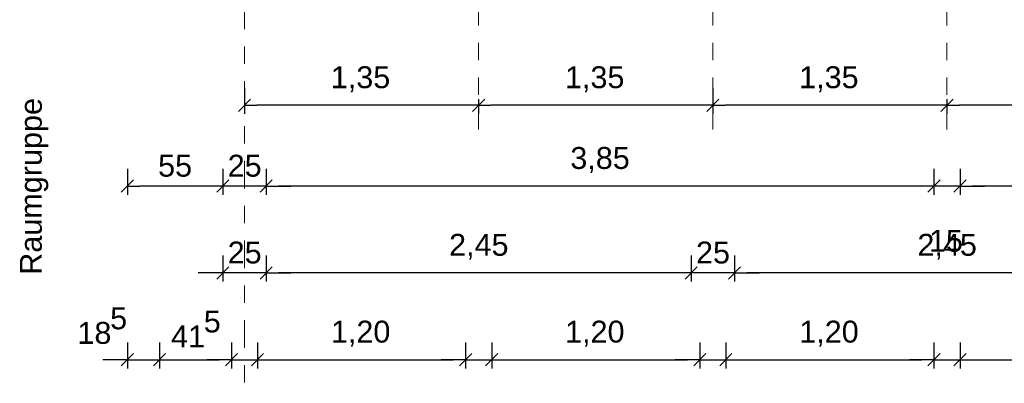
# Model space of a CAD drawing. Header units: metres. Extents: x -45.2 to 14.3, y -31.8 to 10.2.
# Tile 3 of 152: x -40.4 to -34.8, y -24.4 to -22.3. Entities that reach past the tile are written whole.
import ezdxf

# ---------------------------------------------------------------- set-up
doc = ezdxf.new("R2010")
doc.units = ezdxf.units.M
doc.header["$LTSCALE"] = 0.05
doc.linetypes.add('Achsen 01', pattern=[5.291531, 3.175, -1.058062, 0.352704, -0.705764])
doc.linetypes.add('Raster 01', pattern=[2, 1, -1])
doc.layers.get('0').update_dxf_attribs({"lineweight": 25})
for name, color, linetype, lineweight, true_color in [('030_Sonnenschutzarbeiten-Bemassung', 7, 'Continuous', 13, 0xff6633), ('AV1-Achsen', 1, 'Achsen 01', 18, 0xff0000), ('AV1-Raster', 7, 'Raster 01', 9, 0xa6a6a6)]:
    doc.layers.add(name, color=color, linetype=linetype, lineweight=lineweight, true_color=true_color)
doc.layers.add('Bemaßung-Bemaßung', color=7, linetype='Continuous', lineweight=9)
doc.styles.add('Arial', font='arial.ttf')

msp = doc.modelspace()

# ---------------------------------------------------------------- linework, layer by layer
at = {"color": 0, "linetype": 'Continuous', "lineweight": 15}
for p, q in [((-39.1854, -22.8454), (-39.1146, -22.7746)), ((-37.7646, -22.7746), (-37.8354, -22.8454)), ((-37.8354, -22.8454), (-37.7646, -22.7746)), ((-36.4146, -22.7746), (-36.4854, -22.8454)), ((-36.4854, -22.8454), (-36.4146, -22.7746)), ((-35.0646, -22.7746), (-35.1354, -22.8454)), ((-35.1354, -22.8454), (-35.0646, -22.7746)), ((-39.8604, -23.3104), (-39.7896, -23.2396)), ((-39.2396, -23.2396), (-39.3104, -23.3104)), ((-39.2396, -23.2396), (-39.3104, -23.3104)), ((-39.0604, -23.3104), (-38.9896, -23.2396)), ((-39.0604, -23.3104), (-38.9896, -23.2396)), ((-35.1396, -23.2396), (-35.2104, -23.3104)), ((-35.1396, -23.2396), (-35.2104, -23.3104)), ((-35.0604, -23.3104), (-34.9896, -23.2396)), ((-35.0604, -23.3104), (-34.9896, -23.2396)), ((-39.2396, -23.7396), (-39.3104, -23.8104)), ((-39.0604, -23.8104), (-38.9896, -23.7396)), ((-39.0604, -23.8104), (-38.9896, -23.7396)), ((-36.5396, -23.7396), (-36.6104, -23.8104)), ((-36.5396, -23.7396), (-36.6104, -23.8104)), ((-36.3604, -23.8104), (-36.2896, -23.7396)), ((-36.3604, -23.8104), (-36.2896, -23.7396)), ((-39.7896, -24.2396), (-39.8604, -24.3104)), ((-39.6754, -24.3104), (-39.6046, -24.2396)), ((-39.6754, -24.3104), (-39.6046, -24.2396)), ((-39.1896, -24.2396), (-39.2604, -24.3104)), ((-39.1896, -24.2396), (-39.2604, -24.3104)), ((-39.1104, -24.3104), (-39.0396, -24.2396)), ((-39.1104, -24.3104), (-39.0396, -24.2396)), ((-37.8396, -24.2396), (-37.9104, -24.3104)), ((-37.8396, -24.2396), (-37.9104, -24.3104)), ((-37.7604, -24.3104), (-37.6896, -24.2396)), ((-37.7604, -24.3104), (-37.6896, -24.2396)), ((-36.4896, -24.2396), (-36.5604, -24.3104)), ((-36.4896, -24.2396), (-36.5604, -24.3104)), ((-36.4104, -24.3104), (-36.3396, -24.2396)), ((-36.4104, -24.3104), (-36.3396, -24.2396)), ((-35.1396, -24.2396), (-35.2104, -24.3104)), ((-35.1396, -24.2396), (-35.2104, -24.3104)), ((-35.0604, -24.3104), (-34.9896, -24.2396)), ((-35.0604, -24.3104), (-34.9896, -24.2396))]:
    msp.add_line(p, q, dxfattribs=at)
at = {"color": 0, "linetype": 'ByBlock', "lineweight": -2}
for p, q in [((-39.15, -22.81), (-39.0793, -22.81)), ((-37.8, -22.81), (-37.8707, -22.81)), ((-37.8, -22.81), (-37.7293, -22.81)), ((-36.45, -22.81), (-36.5207, -22.81)), ((-36.45, -22.81), (-36.3793, -22.81)), ((-35.1, -22.81), (-35.1707, -22.81)), ((-35.1, -22.81), (-35.0293, -22.81)), ((-39.825, -23.275), (-39.7543, -23.275)), ((-39.275, -23.275), (-39.3457, -23.275)), ((-39.275, -23.275), (-39.3457, -23.275)), ((-39.025, -23.275), (-38.9543, -23.275)), ((-39.025, -23.275), (-38.9543, -23.275)), ((-35.175, -23.275), (-35.2457, -23.275)), ((-35.175, -23.275), (-35.2457, -23.275)), ((-35.025, -23.275), (-34.9543, -23.275)), ((-35.025, -23.275), (-34.9543, -23.275)), ((-39.275, -23.775), (-39.3457, -23.775)), ((-39.025, -23.775), (-38.9543, -23.775)), ((-39.025, -23.775), (-38.9543, -23.775)), ((-36.575, -23.775), (-36.6457, -23.775)), ((-36.575, -23.775), (-36.6457, -23.775)), ((-36.325, -23.775), (-36.2543, -23.775)), ((-36.325, -23.775), (-36.2543, -23.775)), ((-39.825, -24.275), (-39.8957, -24.275)), ((-39.64, -24.275), (-39.5693, -24.275)), ((-39.64, -24.275), (-39.5693, -24.275)), ((-39.225, -24.275), (-39.2957, -24.275)), ((-39.225, -24.275), (-39.2957, -24.275)), ((-39.075, -24.275), (-39.0043, -24.275)), ((-39.075, -24.275), (-39.0043, -24.275)), ((-37.875, -24.275), (-37.9457, -24.275)), ((-37.875, -24.275), (-37.9457, -24.275)), ((-37.725, -24.275), (-37.6543, -24.275)), ((-37.725, -24.275), (-37.6543, -24.275)), ((-36.525, -24.275), (-36.5957, -24.275)), ((-36.525, -24.275), (-36.5957, -24.275)), ((-36.375, -24.275), (-36.3043, -24.275)), ((-36.375, -24.275), (-36.3043, -24.275)), ((-35.175, -24.275), (-35.2457, -24.275)), ((-35.175, -24.275), (-35.2457, -24.275)), ((-35.025, -24.275), (-34.9543, -24.275)), ((-35.025, -24.275), (-34.9543, -24.275))]:
    msp.add_line(p, q, dxfattribs=at)
at = {"layer": '030_Sonnenschutzarbeiten-Bemassung', "color": 0, "lineweight": -2}
for p, q in [((-39.15, -22.71), (-39.15, -22.86)), ((-36.45, -22.71), (-36.45, -22.86)), ((-36.45, -22.71), (-36.45, -22.86)), ((-37.8707, -22.81), (-39.0793, -22.81)), ((-37.8, -22.775), (-37.8, -22.86)), ((-37.8, -22.775), (-37.8, -22.86)), ((-36.5207, -22.81), (-37.7293, -22.81)), ((-35.1707, -22.81), (-36.3793, -22.81)), ((-35.1, -22.775), (-35.1, -22.86)), ((-35.1, -22.775), (-35.1, -22.86)), ((-33.8207, -22.81), (-35.0293, -22.81))]:
    msp.add_line(p, q, dxfattribs=at)
at = {"layer": 'AV1-Achsen'}
msp.add_line((-39.15, -26.5), (-39.15, 4.9), dxfattribs=at)
at = {"layer": 'AV1-Raster'}
for p, q in [((-37.8, -22.95), (-37.8, 1.35)), ((-36.45, -22.95), (-36.45, 1.35)), ((-35.1, -22.95), (-35.1, 1.35))]:
    msp.add_line(p, q, dxfattribs=at)
at = {"layer": 'Bemaßung-Bemaßung', "color": 0, "linetype": 'Continuous', "lineweight": -2}
for p, q in [((-39.825, -23.175), (-39.825, -23.325)), ((-39.275, -23.175), (-39.275, -23.325)), ((-39.275, -23.175), (-39.275, -23.325)), ((-39.025, -23.175), (-39.025, -23.325)), ((-39.025, -23.175), (-39.025, -23.325)), ((-35.175, -23.175), (-35.175, -23.325)), ((-35.175, -23.175), (-35.175, -23.325)), ((-35.025, -23.175), (-35.025, -23.325)), ((-35.025, -23.175), (-35.025, -23.325)), ((-39.3457, -23.275), (-39.7543, -23.275)), ((-39.3457, -23.275), (-39.4164, -23.275)), ((-39.025, -23.275), (-39.275, -23.275)), ((-38.9543, -23.275), (-38.8836, -23.275)), ((-35.2457, -23.275), (-38.9543, -23.275)), ((-35.2457, -23.275), (-35.3164, -23.275)), ((-35.025, -23.275), (-35.175, -23.275)), ((-34.9543, -23.275), (-34.8836, -23.275)), ((-31.1957, -23.275), (-34.9543, -23.275)), ((-39.825, -24.175), (-39.825, -24.325)), ((-39.64, -24.175), (-39.64, -24.325)), ((-39.64, -24.175), (-39.64, -24.325)), ((-39.225, -24.175), (-39.225, -24.325)), ((-39.225, -24.175), (-39.225, -24.325)), ((-39.075, -24.175), (-39.075, -24.325)), ((-39.075, -24.175), (-39.075, -24.325)), ((-37.875, -24.175), (-37.875, -24.325)), ((-37.875, -24.175), (-37.875, -24.325)), ((-37.725, -24.175), (-37.725, -24.325)), ((-37.725, -24.175), (-37.725, -24.325)), ((-36.525, -24.175), (-36.525, -24.325)), ((-36.525, -24.175), (-36.525, -24.325)), ((-36.375, -24.175), (-36.375, -24.325)), ((-36.375, -24.175), (-36.375, -24.325)), ((-35.175, -24.175), (-35.175, -24.325)), ((-35.175, -24.175), (-35.175, -24.325)), ((-35.025, -24.175), (-35.025, -24.325)), ((-35.025, -24.175), (-35.025, -24.325)), ((-39.8957, -24.275), (-39.9664, -24.275)), ((-39.825, -24.275), (-39.64, -24.275)), ((-39.5693, -24.275), (-39.2957, -24.275)), ((-39.5693, -24.275), (-39.4986, -24.275)), ((-39.2957, -24.275), (-39.3664, -24.275)), ((-39.225, -24.275), (-39.075, -24.275)), ((-39.0043, -24.275), (-37.9457, -24.275)), ((-39.0043, -24.275), (-38.9336, -24.275)), ((-37.9457, -24.275), (-38.0164, -24.275)), ((-37.875, -24.275), (-37.725, -24.275)), ((-37.6543, -24.275), (-36.5957, -24.275)), ((-37.6543, -24.275), (-37.5836, -24.275)), ((-36.5957, -24.275), (-36.6664, -24.275)), ((-36.525, -24.275), (-36.375, -24.275)), ((-36.3043, -24.275), (-35.2457, -24.275)), ((-36.3043, -24.275), (-36.2336, -24.275)), ((-35.2457, -24.275), (-35.3164, -24.275)), ((-35.175, -24.275), (-35.025, -24.275)), ((-34.9543, -24.275), (-33.8957, -24.275)), ((-34.9543, -24.275), (-34.8836, -24.275))]:
    msp.add_line(p, q, dxfattribs=at)
at = {"layer": 'Bemaßung-Bemaßung', "color": 0, "lineweight": -2}
for p, q in [((-39.275, -23.675), (-39.275, -23.825)), ((-39.025, -23.675), (-39.025, -23.825)), ((-39.025, -23.675), (-39.025, -23.825)), ((-36.575, -23.675), (-36.575, -23.825)), ((-36.575, -23.675), (-36.575, -23.825)), ((-36.325, -23.675), (-36.325, -23.825)), ((-36.325, -23.675), (-36.325, -23.825)), ((-39.3457, -23.775), (-39.4164, -23.775)), ((-39.025, -23.775), (-39.275, -23.775)), ((-38.9543, -23.775), (-38.8836, -23.775)), ((-36.6457, -23.775), (-38.9543, -23.775)), ((-36.6457, -23.775), (-36.7164, -23.775)), ((-36.325, -23.775), (-36.575, -23.775)), ((-36.2543, -23.775), (-36.1836, -23.775)), ((-33.9457, -23.775), (-36.2543, -23.775))]:
    msp.add_line(p, q, dxfattribs=at)
at = {"layer": 'Defpoints', "color": 0, "lineweight": 0}
for p, q in [((-39.15, -22.81), (-39.15, -22.81)), ((-37.8, -22.81), (-37.8, -22.81)), ((-36.45, -22.81), (-36.45, -22.81)), ((-35.1, -22.81), (-35.1, -22.81)), ((-39.825, -23.275), (-39.825, -23.275)), ((-39.275, -23.275), (-39.275, -23.275)), ((-39.025, -23.275), (-39.025, -23.275)), ((-35.175, -23.275), (-35.175, -23.275)), ((-35.025, -23.275), (-35.025, -23.275)), ((-39.275, -23.775), (-39.275, -23.775)), ((-39.025, -23.775), (-39.025, -23.775)), ((-36.575, -23.775), (-36.575, -23.775)), ((-36.325, -23.775), (-36.325, -23.775)), ((-39.64, -24.275), (-39.64, -24.275)), ((-39.225, -24.275), (-39.225, -24.275)), ((-39.075, -24.275), (-39.075, -24.275)), ((-37.875, -24.275), (-37.875, -24.275)), ((-37.725, -24.275), (-37.725, -24.275)), ((-36.525, -24.275), (-36.525, -24.275)), ((-36.375, -24.275), (-36.375, -24.275)), ((-35.175, -24.275), (-35.175, -24.275)), ((-35.025, -24.275), (-35.025, -24.275))]:
    msp.add_line(p, q, dxfattribs=at)

# ---------------------------------------------------------------- texts
at = {"layer": '030_Sonnenschutzarbeiten-Bemassung', "color": 0, "char_height": 0.12609, "attachment_point": 7, "style": 'Arial'}
for insert in [(-38.6525, -22.7348), (-37.3025, -22.7348), (-35.9525, -22.7348)]:
    msp.add_mtext('1,35', dxfattribs=dict(at, insert=insert))
at = {"layer": 'Bemaßung-Bemaßung', "insert": (-40.2805, -23.786), "char_height": 0.12609, "attachment_point": 7, "rotation": 90, "style": 'Arial'}
msp.add_mtext('Raumgruppe', dxfattribs=at)
at = {"layer": 'Bemaßung-Bemaßung', "color": 0, "attachment_point": 7, "style": 'Arial'}
for s, insert, char_height in [('3,85', (-37.2716, -23.1998), 0.12609), ('55', (-39.6481, -23.2228), 0.12609), ('25', (-39.247, -23.2226), 0.12609), ('15', (-35.204, -23.6551), 0.12609), ('25', (-39.247, -23.7226), 0.12609), ('2,45', (-37.9705, -23.6998), 0.12609), ('25', (-36.547, -23.7226), 0.12609), ('2,45', (-35.2705, -23.6998), 0.12609), ('5', (-39.9245, -24.1015), 0.1261), ('5', (-39.3848, -24.1197), 0.1261), ('18', (-40.1131, -24.1855), 0.12609), ('41', (-39.5734, -24.2038), 0.12609), ('1,20', (-38.6518, -24.1998), 0.12609), ('1,20', (-37.3018, -24.1998), 0.12609), ('1,20', (-35.9518, -24.1998), 0.12609)]:
    msp.add_mtext(s, dxfattribs=dict(at, insert=insert, char_height=char_height))

doc.saveas('drawing.dxf')
